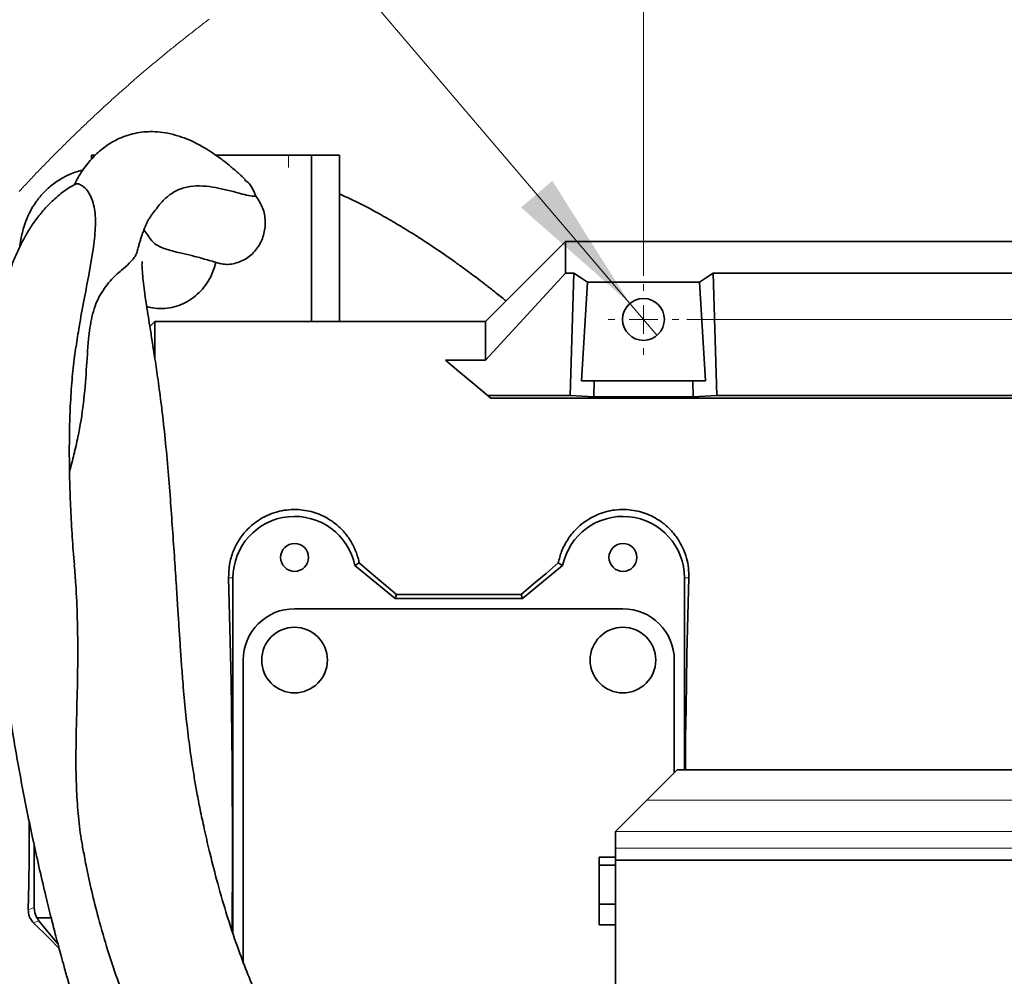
# Model space of a CAD drawing. Header units: millimetres. Extents: x 0 to 12118, y 0 to 8400.
# Tile 48 of 128: x 1215 to 1694, y 7125 to 7591. Entities that reach past the tile are written whole.
import ezdxf

# ---------------------------------------------------------------- set-up
doc = ezdxf.new("R2010")
doc.units = ezdxf.units.MM
doc.header["$LTSCALE"] = 20
doc.styles.add('SLDTEXTSTYLE0', font='TXT', dxfattribs={"width": 0.605})
doc.dimstyles.new('SLDDIMSTYLE10', dxfattribs={"dimtxt": 70, "dimasz": 70, "dimexe": 0, "dimexo": 0.0625, "dimgap": 17.5, "dimtad": 1, "dimdec": 1, "dimlfac": 0.5, "dimrnd": 1e-09, "dimzin": 12, "dimdsep": 46, "dimtxsty": 'SLDTEXTSTYLE0', "dimsah": 1, "dimcen": 0.09, "dimadec": 0, "dimazin": 3, "dimtfac": 1, "dimtmove": 0, "dimatfit": 0, "dimfxl": 1, "dimfrac": 2, "dimtolj": 1, "dimtzin": 12, "dimarcsym": 0})
doc.dimstyles.new('SLDDIMSTYLE11', dxfattribs={"dimtxt": 70, "dimasz": 70, "dimexe": 0, "dimexo": 0.0625, "dimgap": 17.5, "dimtad": 1, "dimdec": 1, "dimlfac": 0.5, "dimrnd": 1e-09, "dimzin": 12, "dimdsep": 46, "dimtxsty": 'SLDTEXTSTYLE0', "dimsah": 1, "dimcen": 0.09, "dimadec": 0, "dimazin": 3, "dimtfac": 1, "dimtofl": 0, "dimtmove": 0, "dimatfit": 3, "dimfxl": 1, "dimfrac": 2, "dimtolj": 1, "dimtzin": 12, "dimarcsym": 0})
doc.dimstyles.new('SLDDIMSTYLE12', dxfattribs={"dimtxt": 70, "dimasz": 70, "dimexe": 0, "dimexo": 0.0625, "dimgap": 17.5, "dimtad": 0, "dimtih": 1, "dimtoh": 1, "dimdec": 1, "dimlfac": 0.5, "dimrnd": 1e-09, "dimzin": 12, "dimdsep": 46, "dimtxsty": 'SLDTEXTSTYLE0', "dimblk1": 'NONE', "dimsah": 1, "dimcen": 0, "dimadec": 0, "dimazin": 3, "dimtfac": 1, "dimtmove": 0, "dimatfit": 3, "dimldrblk": 'NONE', "dimfxl": 1, "dimfrac": 2, "dimtolj": 1, "dimtzin": 12, "dimarcsym": 0})

# ---------------------------------------------------------------- blocks, each defined once
blk = doc.blocks.new('_D_60')
at = {"color": 7, "linetype": 'Continuous', "lineweight": 0}
for p, q in [((1718.46, 6792.74), (1718.46, 7813.61)), ((1898.46, 7465.94), (1898.46, 7813.61)), ((1718.46, 7783.61), (1598.46, 7783.61)), ((1718.46, 7783.61), (1898.46, 7783.61)), ((1898.46, 7783.61), (2018.46, 7783.61))]:
    blk.add_line(p, q, dxfattribs=at)
at = {"color": 7, "linetype": 'Continuous', "lineweight": 18}
for points in [[(1718.46, 7783.61), (1648.46, 7793.61), (1648.46, 7773.61)], [(1898.46, 7783.61), (1968.46, 7773.61), (1968.46, 7793.61)]]:
    blk.add_solid(points, dxfattribs=at)
at = {"color": 7, "linetype": 'Continuous', "lineweight": 18, "insert": (1754.99, 7873.84), "char_height": 70, "attachment_point": 1, "style": 'SLDTEXTSTYLE0'}
blk.add_mtext('90', dxfattribs=at)
blk = doc.blocks.new('_D_64')
at = {"color": 7, "linetype": 'Continuous', "lineweight": 0}
for p, q in [((1539.66, 7444.74), (3052.94, 7444.74)), ((3022.94, 6788.74), (3022.94, 7444.74)), ((1722.46, 6788.74), (3052.94, 6788.74))]:
    blk.add_line(p, q, dxfattribs=at)
at = {"color": 7, "linetype": 'Continuous', "lineweight": 18}
for points in [[(3022.94, 7444.74), (3012.94, 7374.74), (3032.94, 7374.74)], [(3022.94, 6788.74), (3032.94, 6858.74), (3012.94, 6858.74)]]:
    blk.add_solid(points, dxfattribs=at)
at = {"color": 7, "linetype": 'Continuous', "lineweight": 18, "insert": (2932.7, 7036.53), "char_height": 70, "attachment_point": 1, "rotation": 90, "style": 'SLDTEXTSTYLE0'}
blk.add_mtext('328', dxfattribs=at)
blk = doc.blocks.new('_D_66')
at = {"color": 7, "linetype": 'Continuous', "lineweight": 0}
for p, q in [((1518.46, 7465.94), (1518.46, 7953.61)), ((1898.46, 7465.94), (1898.46, 7953.61)), ((1518.46, 7923.61), (1321.99, 7923.61)), ((1518.46, 7923.61), (1898.46, 7923.61))]:
    blk.add_line(p, q, dxfattribs=at)
at = {"color": 7, "linetype": 'Continuous', "lineweight": 18}
for points in [[(1518.46, 7923.61), (1588.46, 7913.61), (1588.46, 7933.61)], [(1898.46, 7923.61), (1828.46, 7933.61), (1828.46, 7913.61)]]:
    blk.add_solid(points, dxfattribs=at)
at = {"color": 7, "linetype": 'Continuous', "lineweight": 18, "insert": (1321.99, 8013.84), "char_height": 70, "attachment_point": 1, "style": 'SLDTEXTSTYLE0'}
blk.add_mtext('190', dxfattribs=at)
blk = doc.blocks.new('SW_SYMBOL_HOLE_DEPTH')
at = {"color": 0, "linetype": 'Continuous', "lineweight": 18}
for p, q in [((0, 17500), (16000, 17500)), ((8000, 17500), (8000, 1500)), ((2000, 11100), (8000, 1500)), ((14000, 11100), (8000, 1500))]:
    blk.add_line(p, q, dxfattribs=at)
blk = doc.blocks.new('_D_70')
at = {"color": 7, "linetype": 'Continuous', "lineweight": 0}
for p, q in [((1229.55, 7783.61), (653.79, 7783.61)), ((1511.84, 7452.5), (1229.55, 7783.61)), ((1525.08, 7436.98), (1511.84, 7452.5))]:
    blk.add_line(p, q, dxfattribs=at)
at = {"color": 7, "linetype": 'Continuous', "lineweight": 18}
blk.add_solid([(1511.84, 7452.5), (1474.04, 7512.26), (1458.82, 7499.28)], dxfattribs=at)
at = {"color": 7, "linetype": 'Continuous', "lineweight": 18, "xscale": 0.0045117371, "yscale": 0.0045117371, "zscale": 0.0045117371}
blk.add_blockref('SW_SYMBOL_HOLE_DEPTH', (995.92, 7793.73), dxfattribs=at)
at = {"color": 7, "linetype": 'Continuous', "lineweight": 18, "char_height": 70, "attachment_point": 1, "style": 'SLDTEXTSTYLE0'}
for s, insert in [('4x M12', (653.79, 7874.04)), ('22', (1092.6, 7874.04))]:
    blk.add_mtext(s, dxfattribs=dict(at, insert=insert))
blk = doc.blocks.new('_None')
blk = doc.blocks.new('SW_CENTERMARKSYMBOL_15')
at = {"color": 0, "linetype": 'Continuous', "lineweight": 18}
for p, q in [((0, 14), (0, 17.2)), ((0, 0), (0, 7)), ((-14, 0), (-17.2, 0)), ((0, 0), (-7, 0)), ((0, 0), (0, -7)), ((0, 0), (7, 0)), ((14, 0), (17.2, 0)), ((0, -14), (0, -17.2))]:
    blk.add_line(p, q, dxfattribs=at)

msp = doc.modelspace()

# ---------------------------------------------------------------- linework, layer by layer
at = {"color": 7, "linetype": 'Continuous', "lineweight": 35}
for p, q in [((1251.45365, 7524.739022), (1249.608104, 7524.739022)), ((1249.608104, 7522.695298), (1249.608104, 7524.739022)), ((1310.17084, 7524.739022), (1345.456754, 7524.739022)), ((1356.733066, 7524.739022), (1345.456754, 7524.739022)), ((1356.733066, 7524.739022), (1356.733066, 7443.738932)), ((1370.413871, 7524.739022), (1356.733066, 7524.739022)), ((1370.413871, 7524.739022), (1370.413871, 7443.738932)), ((1441.458029, 7443.738932), (1480.458034, 7482.738967)), ((1480.458034, 7482.738967), (1480.458034, 7467.316861)), ((1986.854789, 7482.738967), (1480.458034, 7482.738967)), ((1480.458034, 7467.316861), (1441.458029, 7424.899812)), ((1480.458034, 7467.316861), (1484.475521, 7467.316861)), ((1484.475521, 7467.316861), (1482.66956, 7407.630677)), ((1552.440536, 7467.316861), (1554.246498, 7407.630677)), ((1552.440536, 7467.316861), (1864.475546, 7467.316861)), ((1488.239435, 7414.738889), (1491.157857, 7462.965007)), ((1491.157857, 7462.965007), (1545.7582, 7462.965007)), ((1545.7582, 7462.965007), (1548.676622, 7414.738889)), ((1280.458027, 7443.738932), (1277.970386, 7441.251273)), ((1280.458027, 7443.738932), (1280.458027, 7425.762172)), ((1280.458027, 7443.738932), (1441.458029, 7443.738932)), ((1441.458029, 7443.738932), (1441.458029, 7424.899812)), ((1441.458029, 7424.899812), (1422.006478, 7424.899812)), ((1488.239435, 7414.738889), (1494.431642, 7414.738889)), ((1494.431642, 7414.738889), (1494.195384, 7406.931157)), ((1494.431642, 7414.738889), (1542.484415, 7414.738889)), ((1542.720673, 7406.931157), (1542.484415, 7414.738889)), ((1542.484415, 7414.738889), (1548.676622, 7414.738889)), ((1442.586948, 7407.630677), (1482.66956, 7407.630677)), ((1482.66956, 7407.630677), (1494.195384, 7406.931157)), ((1494.195384, 7406.931157), (1542.720673, 7406.931157)), ((1554.246498, 7407.630677), (1542.720673, 7406.931157)), ((1554.246498, 7407.630677), (1862.669525, 7407.630677)), ((1955.458042, 7406.381125), (1444.076051, 7406.381125)), ((1379.986604, 7326.049084), (1377.851905, 7324.738974)), ((1476.929453, 7326.049084), (1479.064149, 7324.738974)), ((1397.447822, 7308.738942), (1377.851905, 7324.738974)), ((1479.064149, 7324.738974), (1459.468228, 7308.738942)), ((1318.458027, 7318.738932), (1318.458027, 7145.646209)), ((1538.458032, 7225.226636), (1538.458032, 7318.738932)), ((1398.120542, 7310.626502), (1397.447822, 7308.738942)), ((1398.120542, 7310.626502), (1458.795515, 7310.626502)), ((1458.795515, 7310.626502), (1459.468228, 7308.738942)), ((1459.468228, 7308.738942), (1397.447822, 7308.738942)), ((1348.458027, 7303.738827), (1508.458031, 7303.738827)), ((1323.458028, 7131.520862), (1323.458028, 7278.738971)), ((1533.458022, 7278.738971), (1533.458022, 7223.826642)), ((1534.858031, 7225.226636), (1520.11427, 7210.48295)), ((1936.458049, 7225.226636), (1534.858031, 7225.226636)), ((1504.858029, 7195.226664), (1504.858029, 7195.115442)), ((1504.858029, 7195.115442), (1504.858029, 7187.093372)), ((1221.614776, 7188.537831), (1221.614776, 7158.090229)), ((1504.858029, 7187.093372), (1504.858029, 7181.226606)), ((1504.858029, 7182.726617), (1496.858028, 7182.726617)), ((1496.858028, 7178.726668), (1496.858028, 7182.726617)), ((1504.858029, 7181.226606), (1504.858029, 7019.226665)), ((1936.458049, 7181.226606), (1504.858029, 7181.226606)), ((1504.858029, 7178.726668), (1496.858028, 7178.726668)), ((1496.858028, 7159.726615), (1496.858028, 7178.726668)), ((1496.858028, 7159.726615), (1504.858029, 7159.726615)), ((1496.858028, 7149.726624), (1496.858028, 7159.726615)), ((1222.954517, 7153.115864), (1229.902965, 7153.115864)), ((1496.858028, 7149.726624), (1504.858029, 7149.726624))]:
    msp.add_line(p, q, dxfattribs=at)
at = {"color": 8, "linetype": 'Continuous', "lineweight": 18}
for p, q in [((1345.456754, 7518.73898), (1345.456754, 7524.739022)), ((1316.328915, 7318.738932), (1318.458027, 7318.738932)), ((1540.58714, 7318.738932), (1538.458032, 7318.738932)), ((1520.11427, 7210.48295), (1916.458008, 7210.48295)), ((1916.458008, 7195.115442), (1504.858029, 7195.115442)), ((1504.858029, 7187.093372), (1916.458008, 7187.093372)), ((1218.757217, 7157.0332), (1221.614776, 7158.090229)), ((1223.962655, 7151.632304), (1221.347337, 7150.664801))]:
    msp.add_line(p, q, dxfattribs=at)
at = {"color": 7, "linetype": 'Continuous', "lineweight": 18, "flags": 128}
msp.add_lwpolyline([(1306.826071, 7590.999837), (1306.228723, 7590.547557), (1305.631857, 7590.094561), (1305.035475, 7589.640851), (1304.439578, 7589.186425), (1303.844166, 7588.731522), (1303.249241, 7588.275904), (1302.654802, 7587.819571), (1302.060849, 7587.362761), (1301.467386, 7586.905236), (1300.874411, 7586.447234), (1300.281926, 7585.988278), (1299.689931, 7585.529084), (1299.098428, 7585.068936), (1298.507414, 7584.608311), (1297.916894, 7584.146971), (1297.326866, 7583.685155), (1296.737331, 7583.222623), (1296.148292, 7582.759375), (1295.559746, 7582.295651), (1294.971696, 7581.831212), (1294.384142, 7581.366057), (1293.797086, 7580.900426), (1293.210526, 7580.434079), (1292.624465, 7579.967017), (1292.038902, 7579.499478), (1291.45384, 7579.031224), (1290.869278, 7578.562493), (1290.285216, 7578.093047), (1289.701657, 7577.622885), (1289.118597, 7577.152247), (1288.536043, 7576.680894), (1287.953989, 7576.209063), (1287.372441, 7575.736518), (1286.7914, 7575.263257), (1286.210862, 7574.789519), (1285.630831, 7574.315066), (1285.051306, 7573.840136), (1284.472292, 7573.364491), (1283.893784, 7572.888131), (1283.315783, 7572.411294), (1282.738292, 7571.933741), (1282.161312, 7571.455712), (1281.584841, 7570.976968), (1281.008886, 7570.497508), (1280.43344, 7570.017571), (1279.858505, 7569.536919), (1279.284087, 7569.055791), (1278.71018, 7568.573947), (1278.136787, 7568.091626), (1277.563912, 7567.60859), (1276.991555, 7567.124839), (1276.419712, 7566.64061), (1275.848386, 7566.155905), (1275.277579, 7565.670247), (1274.707289, 7565.18435), (1274.137517, 7564.697499), (1273.56827, 7564.210171), (1272.999537, 7563.722367), (1272.43133, 7563.233847), (1271.863644, 7562.744851), (1271.29648, 7562.254901), (1270.729841, 7561.764712), (1270.163724, 7561.273808), (1269.598131, 7560.782189), (1269.033064, 7560.290093), (1268.468523, 7559.797282), (1267.904506, 7559.303994), (1267.341019, 7558.809991), (1266.778061, 7558.315511), (1266.215627, 7557.820315), (1265.653723, 7557.324643), (1265.092352, 7556.828255), (1264.531506, 7556.331391), (1263.971196, 7555.833812), (1263.411415, 7555.335517), (1262.852167, 7554.836745), (1262.293448, 7554.337497), (1261.735265, 7553.837533), (1261.177619, 7553.337092), (1260.620506, 7552.835936), (1260.063929, 7552.334065), (1259.507885, 7551.831956), (1258.952377, 7551.328892), (1258.397405, 7550.825352), (1257.842978, 7550.321336), (1257.289087, 7549.816603), (1256.735732, 7549.311394), (1256.182921, 7548.80547), (1255.630647, 7548.299069), (1255.078917, 7547.791953), (1254.527723, 7547.28436), (1253.977073, 7546.776051), (1253.426967, 7546.267266), (1252.877404, 7545.758004), (1252.328393, 7545.248027), (1251.779919, 7544.737334), (1251.231988, 7544.226165), (1250.684609, 7543.714518), (1250.137774, 7543.202157), (1249.59149, 7542.689318), (1249.045749, 7542.175765), (1248.500553, 7541.661734), (1247.955916, 7541.146989), (1247.411822, 7540.631766), (1246.86828, 7540.116067), (1246.325289, 7539.599652), (1245.78285, 7539.082522), (1245.240961, 7538.565154), (1244.699632, 7538.046832), (1244.158847, 7537.528271), (1243.61862, 7537.008996), (1243.078952, 7536.489005), (1242.539835, 7535.968537), (1242.00127, 7535.447593), (1241.463271, 7534.925933), (1240.925824, 7534.403796), (1240.388935, 7533.881182), (1239.852605, 7533.357854), (1239.316833, 7532.83381), (1238.781621, 7532.309527), (1238.246967, 7531.784529), (1237.71288, 7531.258816), (1237.179344, 7530.732627), (1236.646381, 7530.20596), (1236.113978, 7529.678578), (1235.582133, 7529.150719), (1235.050855, 7528.622384), (1234.520142, 7528.093333), (1233.989996, 7527.563805), (1233.460409, 7527.033562), (1232.931395, 7526.502843), (1232.402948, 7525.971646), (1231.875067, 7525.439734), (1231.347752, 7524.907346), (1230.821003, 7524.37448), (1230.294829, 7523.840899), (1229.76922, 7523.306842), (1229.244185, 7522.772307), (1228.719724, 7522.237057), (1228.195829, 7521.701331), (1227.672507, 7521.164889), (1227.14976, 7520.62797), (1226.627586, 7520.090575), (1226.105993, 7519.552703), (1225.584966, 7519.014115), (1225.064514, 7518.475051), (1224.544642, 7517.935271), (1224.025344, 7517.395015), (1223.506619, 7516.854281), (1222.988476, 7516.313071), (1222.470914, 7515.771146), (1221.953926, 7515.228743), (1221.437519, 7514.685626), (1220.921693, 7514.14227), (1220.406448, 7513.59796), (1219.891784, 7513.053412), (1219.377701, 7512.508149), (1218.8642, 7511.962647), (1218.35128, 7511.416192), (1217.838948, 7510.869498), (1217.327197, 7510.322089), (1216.816035, 7509.774203), (1216.305455, 7509.225602), (1215.795455, 7508.676762), (1215.286051, 7508.127208), (1214.777229, 7507.576937), (1214.268995, 7507.026429)], dxfattribs=at)
at = {"color": 7, "linetype": 'Continuous', "lineweight": 35, "flags": 128}
for points in [[(1484.475521, 7467.316861), (1487.834317, 7465.20638), (1491.157857, 7462.965007)], [(1545.7582, 7462.965007), (1549.08174, 7465.20638), (1552.440536, 7467.316861)], [(1444.076051, 7406.381125), (1435.938959, 7413.208956), (1428.575342, 7419.387812), (1422.006478, 7424.899812)], [(1379.986604, 7326.049084), (1385.933628, 7320.979829), (1391.979379, 7315.838094), (1398.120542, 7310.626502)], [(1458.795515, 7310.626502), (1464.936686, 7315.838094), (1470.98243, 7320.979829), (1476.929453, 7326.049084)], [(1318.01564, 7146.987314), (1318.103579, 7158.802862), (1318.169238, 7172.612662), (1318.19546, 7186.470265), (1318.182165, 7200.334425), (1318.129393, 7214.164371), (1318.0373, 7227.919216), (1317.906158, 7241.55807), (1317.736356, 7255.040879), (1317.528395, 7268.32747), (1317.28289, 7281.378741), (1317.000568, 7294.156308), (1316.682262, 7306.621785), (1316.328915, 7318.738932)], [(1540.58714, 7318.738932), (1540.233788, 7306.621785), (1539.915485, 7294.156308), (1539.633167, 7281.378741), (1539.387656, 7268.32747), (1539.179695, 7255.040879), (1539.009896, 7241.55807), (1538.878751, 7227.919216), (1538.857592, 7225.226636)], [(1520.11427, 7210.48295), (1516.66106, 7207.029695), (1513.311562, 7203.680153), (1510.166419, 7200.535054), (1507.320074, 7197.688694), (1504.858029, 7195.226664)], [(1219.129858, 7200.396056), (1219.170307, 7195.117111), (1219.170307, 7182.360763), (1219.032345, 7169.641371), (1218.757217, 7157.0332)], [(1221.347337, 7150.664801), (1228.920398, 7143.153305), (1233.68076, 7138.410325)], [(1233.260137, 7140.282507), (1232.616437, 7141.072984), (1228.313533, 7146.339054), (1223.962655, 7151.632304)]]:
    msp.add_lwpolyline(points, dxfattribs=at)
at = {"color": 7, "linetype": 'Continuous', "lineweight": 35}
for centre, radius in [((1518.45804, 7444.739028), 10.200002), ((1348.458025, 7328.738955), 6.800025), ((1508.458021, 7328.738958), 6.800026), ((1348.458047, 7278.738969), 16.000021), ((1508.458046, 7278.738969), 16.000023)]:
    msp.add_circle(centre, radius, dxfattribs=at)
for centre, radius, start, end in [((1348.458031, 7318.73894), 30.000004, 11.53702442, 180.00001471), ((1508.458029, 7318.738978), 30.000003, 359.99991343, 168.46304853), ((1348.457865, 7278.73899), 24.999838, 89.99962949, 180.00004434), ((1508.458029, 7278.738834), 24.999993, 0.00031228, 89.99999508), ((1231.511336, 7158.088062), 9.89656, 179.98745386, 210.16002293)]:
    msp.add_arc(centre, radius, start, end, dxfattribs=at)
for points, knots in [([(1324.330292, 7512.994523), (1323.386967, 7513.891185), (1321.156419, 7516.011396), (1317.744898, 7518.948965), (1314.314055, 7521.721372), (1311.292634, 7523.984149), (1308.218304, 7526.120979), (1304.943409, 7528.194516), (1301.184449, 7530.302867), (1296.974203, 7532.314803), (1292.117755, 7534.149864), (1286.972468, 7535.50006), (1281.933048, 7536.20492), (1277.242495, 7536.304591), (1272.791065, 7535.883016), (1268.447487, 7534.950181), (1263.272889, 7533.174167), (1257.674082, 7530.178944), (1251.903832, 7525.574987), (1246.855808, 7519.860839), (1243.294452, 7514.69143), (1241.723407, 7511.324794), (1241.319468, 7510.45918)], [0, 0, 0, 0, 0.0388814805, 0.0919375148, 0.13444919, 0.1706549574, 0.2046931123, 0.2462891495, 0.2864132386, 0.3333970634, 0.3855746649, 0.441297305, 0.4919706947, 0.5372475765, 0.5811647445, 0.6252683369, 0.66966653, 0.7442638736, 0.8137017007, 0.8890623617, 0.9714762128, 1, 1, 1, 1]), ([(1245.578465, 7517.601485), (1244.802111, 7517.401489), (1242.890155, 7516.908952), (1239.519644, 7515.710511), (1235.041497, 7513.596798), (1230.220738, 7510.382617), (1225.831268, 7506.293698), (1222.392619, 7501.995733), (1219.622334, 7497.451308), (1217.651384, 7493.046555), (1216.291222, 7488.913254), (1215.435239, 7485.387746), (1214.914249, 7482.531867), (1214.723466, 7480.860124), (1214.657006, 7480.277772)], [0, 0, 0, 0, 0.0464383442, 0.1143652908, 0.206914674, 0.3327441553, 0.4483544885, 0.553138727, 0.6506885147, 0.7559805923, 0.8319581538, 0.9025223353, 0.9660436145, 1, 1, 1, 1]), ([(1329.639898, 7504.835124), (1328.7378, 7507.028848), (1327.463984, 7510.126513), (1324.902121, 7512.194761), (1324.154534, 7512.798304)], [0, 0, 0, 0, 0.7081864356, 1, 1, 1, 1]), ([(1241.573197, 7510.61439), (1240.296237, 7509.894164), (1236.755671, 7507.897228), (1231.747295, 7503.75493), (1226.638892, 7498.658181), (1222.473417, 7493.487631), (1219.105026, 7488.499748), (1216.417816, 7483.847224), (1214.20346, 7479.464808), (1212.052161, 7474.65317), (1209.816105, 7468.87365), (1207.47202, 7461.618579), (1205.191596, 7452.869569), (1203.11589, 7442.505357), (1201.378519, 7430.668092), (1199.951311, 7416.638976), (1198.995622, 7400.381052), (1198.633955, 7381.806782), (1198.920488, 7362.442345), (1199.763448, 7343.302987), (1200.848782, 7327.400495), (1201.919563, 7314.810823), (1202.836497, 7305.305042), (1203.760356, 7296.6373), (1204.659015, 7288.858155), (1205.557985, 7281.565865), (1206.558079, 7273.907181), (1207.793558, 7265.003751), (1209.370206, 7254.382236), (1211.293775, 7242.330786), (1213.515749, 7229.399223), (1215.954077, 7216.169894), (1218.565087, 7202.902862), (1221.330087, 7189.697128), (1224.230496, 7176.632015), (1227.112608, 7164.349321), (1229.776289, 7153.546559), (1231.895061, 7145.290679), (1233.480614, 7139.282966), (1234.815397, 7134.319887), (1236.344248, 7128.743874), (1238.325137, 7121.696676), (1240.796411, 7113.173093), (1243.663966, 7103.633373), (1246.767649, 7093.695761), (1249.948112, 7083.88767), (1253.63067, 7072.934692), (1257.830853, 7060.96432), (1262.593774, 7048.040273), (1267.444997, 7035.484639), (1272.465545, 7023.088101), (1277.721845, 7010.716392), (1283.048712, 6998.777418), (1287.510678, 6989.245169), (1290.835492, 6982.383263), (1292.970473, 6978.066321), (1294.783931, 6974.460785), (1296.62631, 6970.84998), (1298.862919, 6966.538582), (1301.788822, 6961.022645), (1305.960111, 6953.378987), (1311.638059, 6943.395177), (1319.150889, 6930.930639), (1328.26501, 6916.825512), (1339.183975, 6901.365036), (1350.980498, 6886.025252), (1359.704754, 6876.365851), (1363.738188, 6871.900077)], [0, 0, 0, 0, 0.0063903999, 0.017718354, 0.0282002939, 0.0378581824, 0.0466360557, 0.0544420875, 0.061287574, 0.0680538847, 0.0774343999, 0.088314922, 0.1013069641, 0.1168663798, 0.1344157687, 0.1534949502, 0.1783848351, 0.2054611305, 0.2345461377, 0.2628806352, 0.2890516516, 0.3040960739, 0.3180159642, 0.3307241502, 0.3421335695, 0.3521875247, 0.3627864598, 0.3758375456, 0.3914115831, 0.4096430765, 0.4290914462, 0.4486671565, 0.4683434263, 0.4880944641, 0.507541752, 0.5267428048, 0.5431474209, 0.5560932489, 0.5639363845, 0.5702610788, 0.5785203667, 0.5891665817, 0.6022047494, 0.6172463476, 0.6326346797, 0.6476347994, 0.6622394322, 0.6830589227, 0.7029902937, 0.7223421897, 0.7417935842, 0.7613509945, 0.7809967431, 0.7988394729, 0.8072762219, 0.814269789, 0.8198551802, 0.8248877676, 0.831958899, 0.8410497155, 0.8521340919, 0.869956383, 0.8911647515, 0.9156350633, 0.9432191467, 0.9737488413, 1, 1, 1, 1]), ([(1241.607477, 7510.552163), (1241.887146, 7510.690931), (1242.602112, 7511.045688), (1244.015105, 7510.455802), (1246.344571, 7509.127654), (1248.568975, 7506.237593), (1250.198947, 7502.378544), (1251.104559, 7498.399856), (1251.490399, 7493.980248), (1251.404927, 7487.345918), (1250.331287, 7478.33127), (1248.30949, 7466.80603), (1245.92846, 7454.304651), (1243.674201, 7442.42974), (1242.496162, 7434.66182), (1242.00396, 7431.416268)], [0, 0, 0, 0, 0.0106709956, 0.0272800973, 0.0497858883, 0.1073523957, 0.1503975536, 0.1983064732, 0.2510035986, 0.3072591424, 0.4330045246, 0.5719565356, 0.7217443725, 0.8837407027, 1, 1, 1, 1]), ([(1277.795655, 7494.114632), (1278.388892, 7494.956389), (1280.302988, 7497.672342), (1283.071855, 7501.281229), (1286.360931, 7504.502403), (1289.811668, 7507.07733), (1294.542642, 7509.177408), (1300.713659, 7509.995605), (1306.808746, 7509.588432), (1312.803272, 7508.498242), (1318.098918, 7507.139603), (1322.91349, 7505.870643), (1326.581047, 7504.816724), (1328.836678, 7504.830292), (1329.639898, 7504.835124)], [0, 0, 0, 0, 0.0528385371, 0.1704851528, 0.2326481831, 0.2883724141, 0.3907189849, 0.4939701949, 0.6045779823, 0.7028285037, 0.8062449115, 0.8846938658, 0.9589400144, 1, 1, 1, 1]), ([(1329.639898, 7504.835124), (1330.862773, 7502.970622), (1333.324791, 7499.216817), (1334.506898, 7492.446392), (1333.685942, 7485.687888), (1330.774403, 7479.556988), (1326.105357, 7474.752529), (1320.211264, 7471.963615), (1315.372961, 7471.31221), (1312.861249, 7471.861606), (1312.411127, 7471.960063)], [0, 0, 0, 0, 0.13967943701, 0.28121695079, 0.4233741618, 0.56432923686, 0.70256191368, 0.83773911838, 0.97092132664, 1, 1, 1, 1]), ([(1451.485482, 7453.766341), (1451.155856, 7454.037584), (1449.165476, 7455.675428), (1445.664868, 7458.454673), (1441.187856, 7461.956259), (1437.256492, 7464.957153), (1433.556796, 7467.72767), (1429.636979, 7470.605658), (1424.870803, 7474.023559), (1419.158416, 7477.99657), (1412.63753, 7482.361428), (1405.649656, 7486.835495), (1398.323064, 7491.303701), (1389.148916, 7496.569513), (1379.875461, 7501.564336), (1372.973652, 7504.700502), (1370.413871, 7505.863662)], [0, 0, 0, 0, 0.0132532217, 0.0800268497, 0.1387609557, 0.1897150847, 0.2335748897, 0.2822602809, 0.3406902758, 0.4156609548, 0.4982801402, 0.5842960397, 0.6732553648, 0.7646743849, 0.9127211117, 1, 1, 1, 1]), ([(1272.181896, 7479.095692), (1272.296162, 7479.57305), (1272.567052, 7480.704717), (1273.05729, 7482.417022), (1273.626, 7484.306007), (1274.271337, 7486.261988), (1275.033615, 7488.369404), (1275.931334, 7490.546099), (1276.824773, 7492.494597), (1277.529495, 7493.636746), (1277.81509, 7494.099612)], [0, 0, 0, 0, 0.0915322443, 0.2169946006, 0.3320851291, 0.459435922, 0.6010841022, 0.7498808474, 0.8986370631, 1, 1, 1, 1]), ([(1275.095997, 7488.473887), (1275.748105, 7487.570902), (1277.04539, 7485.77453), (1278.71619, 7483.124548), (1280.893785, 7481.12545), (1283.461259, 7479.804247), (1286.481688, 7478.809179), (1289.045703, 7478.102174), (1290.596724, 7477.676197), (1290.977129, 7477.571721)], [0, 0, 0, 0, 0.1665591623, 0.3313477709, 0.4663107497, 0.6024449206, 0.7595976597, 0.9410385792, 1, 1, 1, 1]), ([(1238.858533, 7370.680804), (1239.583471, 7373.412733), (1241.052718, 7378.949591), (1243.583661, 7389.971208), (1245.788754, 7403.678646), (1247.051316, 7419.686058), (1247.85394, 7433.768621), (1249.19394, 7444.216338), (1251.121655, 7451.103781), (1253.158313, 7455.776765), (1255.691959, 7459.859432), (1258.484191, 7463.319963), (1261.321574, 7466.216785), (1264.489868, 7469.077344), (1267.669916, 7471.697005), (1270.399751, 7474.554946), (1271.701264, 7477.070115), (1271.969704, 7478.597975), (1272.062973, 7479.128833)], [0, 0, 0, 0, 0.0724401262, 0.1468159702, 0.2897706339, 0.4277683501, 0.5581311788, 0.6514762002, 0.6969059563, 0.7409911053, 0.7816480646, 0.8196828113, 0.8547250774, 0.8854726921, 0.9290435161, 0.9603363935, 0.9862188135, 1, 1, 1, 1]), ([(1290.973635, 7477.537627), (1292.013211, 7477.326133), (1294.969328, 7476.724734), (1299.983221, 7475.435729), (1306.077728, 7473.736651), (1310.27019, 7472.497837), (1312.39273, 7471.870656)], [0, 0, 0, 0, 0.1435817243, 0.4082859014, 0.7004297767, 1, 1, 1, 1]), ([(1433.787284, 6993.798132), (1430.7381, 6996.082498), (1422.874656, 7001.973578), (1411.168954, 7011.614835), (1399.141835, 7022.172492), (1388.99813, 7031.78405), (1380.586354, 7040.318556), (1373.75803, 7047.715299), (1368.158262, 7054.167013), (1363.549545, 7059.797054), (1359.578175, 7064.931149), (1356.107774, 7069.652969), (1352.944506, 7074.171581), (1349.893507, 7078.737693), (1346.58332, 7083.936821), (1342.829512, 7090.193447), (1338.638606, 7097.706322), (1334.206023, 7106.346901), (1329.621136, 7116.174834), (1325.058706, 7127.047124), (1320.031825, 7140.41333), (1315.102766, 7155.389116), (1310.583408, 7171.185157), (1307.148013, 7184.722423), (1304.529305, 7196.102969), (1302.537978, 7205.526455), (1300.942478, 7213.795548), (1299.600531, 7221.423586), (1298.21701, 7230.110741), (1296.733783, 7240.85953), (1295.298074, 7253.652759), (1294.204771, 7265.894884), (1293.380885, 7276.762399), (1292.740642, 7285.997223), (1292.150726, 7294.934755), (1291.534739, 7304.443944), (1290.830122, 7315.399177), (1289.986846, 7328.351048), (1289.029125, 7342.502413), (1287.945933, 7357.459639), (1286.727983, 7372.739448), (1285.321007, 7388.016956), (1283.700026, 7402.241795), (1282.066863, 7414.592465), (1280.545468, 7424.973494), (1279.188275, 7433.668155), (1278.018093, 7440.950578), (1277.009851, 7447.245573), (1276.127226, 7452.971252), (1275.350675, 7458.381585), (1274.754883, 7463.491456), (1274.315026, 7467.293711), (1274.237838, 7470.507088), (1274.059142, 7471.395226), (1274.282108, 7473.04941), (1274.175963, 7472.798668), (1274.169063, 7472.782368)], [0, 0, 0, 0, 0.0217624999, 0.056122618, 0.0865932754, 0.1131686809, 0.1359293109, 0.1550339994, 0.1706637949, 0.1847235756, 0.1965907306, 0.2077381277, 0.218195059, 0.2280967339, 0.2391063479, 0.2534002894, 0.269770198, 0.2882397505, 0.3088625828, 0.3317048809, 0.3555761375, 0.390420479, 0.4217338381, 0.4494132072, 0.4701925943, 0.4884395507, 0.5044300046, 0.518298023, 0.5326814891, 0.5546779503, 0.5802749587, 0.6062126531, 0.6248840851, 0.6425323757, 0.6590923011, 0.6760501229, 0.696966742, 0.7218025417, 0.7501933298, 0.7779900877, 0.807467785, 0.8377540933, 0.865626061, 0.8892457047, 0.9089177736, 0.9255585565, 0.9395156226, 0.9510481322, 0.9619870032, 0.9725738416, 0.9823934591, 0.9909589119, 0.9955777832, 0.9985438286, 0.9999053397, 1, 1, 1, 1]), ([(1276.443829, 7450.972552), (1277.741754, 7450.656002), (1280.622376, 7449.95345), (1285.161297, 7449.926479), (1289.873318, 7450.68931), (1294.289907, 7452.283395), (1298.399797, 7454.652789), (1302.037663, 7457.681007), (1305.1716, 7461.348892), (1308.181833, 7466.174329), (1309.407392, 7470.074591), (1310.140024, 7472.406144)], [0, 0, 0, 0, 0.0896531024, 0.1989766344, 0.3024464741, 0.4095653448, 0.5128510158, 0.6201364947, 0.7262509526, 0.8363544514, 1, 1, 1, 1]), ([(1241.207634, 7325.027461), (1241.202105, 7325.088972), (1240.791761, 7329.654199), (1240.161455, 7338.718001), (1239.385816, 7352.115299), (1238.900967, 7365.274977), (1238.691351, 7378.060079), (1238.777273, 7390.39351), (1239.17366, 7402.789194), (1239.969442, 7414.816477), (1240.897, 7424.50249), (1241.728173, 7429.825475), (1241.977279, 7431.420798)], [0, 0, 0, 0, 0.0017378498, 0.1289787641, 0.2556296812, 0.379348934, 0.4994994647, 0.6154093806, 0.7263795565, 0.8484171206, 0.9545699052, 1, 1, 1, 1]), ([(1316.328915, 7318.738932), (1316.39274, 7320.957292), (1316.519877, 7325.376147), (1318.377264, 7331.724094), (1321.362069, 7337.551359), (1325.148097, 7342.278839), (1329.404894, 7345.970112), (1333.584395, 7348.567768), (1337.930126, 7350.422139), (1342.29113, 7351.616346), (1346.86032, 7352.168111), (1351.337584, 7352.077673), (1355.572625, 7351.386119), (1360.826032, 7349.834469), (1366.216449, 7347.023043), (1371.220952, 7342.818056), (1374.854763, 7338.490834), (1377.634845, 7333.672553), (1379.236045, 7329.438361), (1379.809507, 7326.848795), (1379.986604, 7326.049084)], [0, 0, 0, 0, 0.0692266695, 0.1378958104, 0.2048686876, 0.2731405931, 0.326007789, 0.380570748, 0.4264388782, 0.4734559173, 0.5216115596, 0.5699934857, 0.6131280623, 0.6555242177, 0.741096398, 0.8009939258, 0.8591862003, 0.9170136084, 0.9743721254, 1, 1, 1, 1]), ([(1476.929453, 7326.049084), (1477.411149, 7327.955227), (1478.418533, 7331.941599), (1481.38084, 7337.548821), (1485.144277, 7342.279359), (1489.40584, 7345.96998), (1493.584181, 7348.567801), (1497.930181, 7350.422128), (1502.291113, 7351.61635), (1506.860318, 7352.168111), (1511.33758, 7352.077673), (1515.572613, 7351.386119), (1520.82607, 7349.834473), (1526.216147, 7347.023017), (1531.221678, 7342.818119), (1534.852106, 7338.490601), (1537.644674, 7333.673421), (1539.488686, 7328.675584), (1540.523005, 7323.653831), (1540.5657, 7320.3819), (1540.58714, 7318.738932)], [0, 0, 0, 0, 0.0613639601, 0.1283322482, 0.1965994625, 0.2494631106, 0.3040223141, 0.3498874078, 0.3969011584, 0.4450534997, 0.4934321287, 0.5365637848, 0.5789570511, 0.6645233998, 0.7244168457, 0.7826051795, 0.8404286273, 0.8977832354, 0.9486728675, 1, 1, 1, 1]), ([(1246.055697, 7183.438177), (1245.609605, 7185.602949), (1244.31406, 7191.889896), (1243.084485, 7202.454984), (1241.975422, 7218.021993), (1241.883846, 7236.518255), (1242.482951, 7257.781613), (1242.931768, 7278.672231), (1242.749119, 7297.86497), (1242.144711, 7313.261734), (1241.41236, 7321.823266), (1241.138866, 7325.020547)], [0, 0, 0, 0, 0.04671742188, 0.13567707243, 0.22456465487, 0.37662243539, 0.52641312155, 0.6743505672, 0.81834451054, 0.93216124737, 1, 1, 1, 1]), ([(1245.98184, 7183.423633), (1246.290229, 7181.795339), (1247.383827, 7176.021149), (1249.648842, 7165.846158), (1253.094112, 7152.005684), (1257.437269, 7137.016314), (1262.737977, 7121.21534), (1268.786265, 7105.497335), (1275.539455, 7090.033491), (1282.752893, 7075.337071), (1290.08182, 7061.939378), (1296.15911, 7051.8548), (1300.896617, 7044.499709), (1304.388577, 7039.299196), (1307.979911, 7034.167814), (1311.684921, 7029.090622), (1315.554466, 7024.005789), (1319.929039, 7018.501551), (1325.626735, 7011.668991), (1333.260739, 7003.06242), (1343.207499, 6992.664574), (1355.344589, 6980.963507), (1369.796908, 6968.180606), (1382.605673, 6957.531963), (1390.752554, 6951.369783), (1393.127521, 6949.573393)], [0, 0, 0, 0, 0.0175467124, 0.0622234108, 0.1103453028, 0.1685475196, 0.2274085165, 0.2867597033, 0.3468097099, 0.4060154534, 0.4600415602, 0.5084547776, 0.5306460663, 0.5526705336, 0.5747759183, 0.5969585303, 0.6192158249, 0.6424268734, 0.6713971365, 0.713403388, 0.7642108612, 0.8237160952, 0.8918486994, 0.968471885, 1, 1, 1, 1]), ([(1221.347337, 7150.664801), (1220.861012, 7151.219732), (1219.844779, 7152.379326), (1218.893839, 7154.595813), (1218.802984, 7156.216711), (1218.757217, 7157.0332)], [0, 0, 0, 0, 0.3129304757, 0.6539046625, 1, 1, 1, 1]), ([(1222.954517, 7153.115864), (1223.024302, 7152.992678), (1223.3194, 7152.471767), (1223.684156, 7151.995751), (1223.962655, 7151.632304)], [0, 0, 0, 0, 0.2364805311, 1, 1, 1, 1])]:
    msp.add_open_spline(points, degree=3, knots=knots, dxfattribs=at)

# ---------------------------------------------------------------- block references
at = {"color": 7, "linetype": 'Continuous', "lineweight": 18}
msp.add_blockref('SW_CENTERMARKSYMBOL_15', (1518.458021, 7444.73886), dxfattribs=at)

# ---------------------------------------------------------------- dimensions: what is measured, and where the dimension line sits
for base, p1, dimstyle, picture, middle in [((1898.458028, 7923.609946), (1518.458028, 7461.938925), 'SLDDIMSTYLE11', '_D_66', (1402.202317, 7923.609946)), ((1898.458028, 7783.609946), (1718.458028, 6788.738925), 'SLDDIMSTYLE10', '_D_60', (1808.458028, 7783.609946))]:
    dim = msp.add_linear_dim(base=base, p1=p1, p2=(1898.458028, 7461.938925), dimstyle=dimstyle, dxfattribs=at)
    dim.commit()
    dim.dimension.update_dxf_attribs({"geometry": picture, "text_midpoint": middle, "dimtype": 160})
dim = msp.add_diameter_dim_2p(p1=(1525.075587, 7436.976972), p2=(1511.840468, 7452.500878), text='4x M12 {\\fGDT;x}22', dimstyle='SLDDIMSTYLE12', override={"dimpost": '<>'}, dxfattribs=at)
dim.commit()
dim.dimension.update_dxf_attribs({"geometry": '_D_70', "text_midpoint": (926.670428, 7837.422448), "dimtype": 163})
dim = msp.add_linear_dim(base=(3022.937231, 7444.738925), p1=(1718.458028, 6788.738925), p2=(1535.658028, 7444.738925), angle=90, dimstyle='SLDDIMSTYLE11', dxfattribs=at)
dim.commit()
dim.dimension.update_dxf_attribs({"geometry": '_D_64', "text_midpoint": (3022.937231, 7116.738925), "dimtype": 160})

doc.saveas('drawing.dxf')
